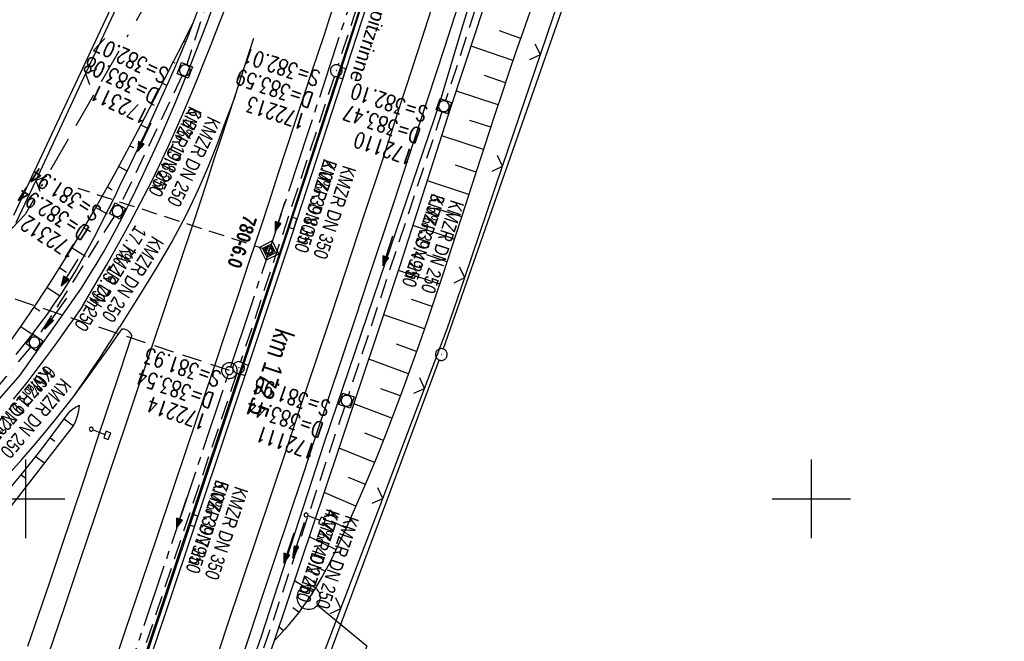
# Model space of a CAD drawing. Extents: x 508935 to 509681, y 453001 to 454023.
# Tile 31 of 36: x 509399 to 509525, y 453682 to 453761. Entities that reach past the tile are written whole.
import ezdxf
from ezdxf import colors
from ezdxf.entities.mleader import LeaderData, LeaderLine
from ezdxf.enums import TextEntityAlignment as Align
from ezdxf.math import Vec2, Vec3

# ---------------------------------------------------------------- set-up
doc = ezdxf.new("R2010")
doc.units = 0
doc.header["$LTSCALE"] = 10
doc.header["$MEASUREMENT"] = 0
for name, pattern in [('ACAD_ISO16W100', [73, 15, -6.5, 15, -6.5, 15, -7, 1, -7]), ('ACHSE', [5.5, 4, -0.5, 0.5, -0.5]), ('AUSGEZOGEN', [0]), ('LT00', [0]), ('LT17', [0.15, 0.1, -0.05]), ('STRICHLINIE2', [0.375, 0.25, -0.125])]:
    doc.linetypes.add(name, pattern=pattern)
doc.layers.get('0').update_dxf_attribs({"linetype": 'LT00'})
for name, color, linetype in [('--EK_FBR', 1, 'LT00'), ('--EK_Halt-Pfeil', 4, 'LT00'), ('--EK_Haltung', 7, 'STRICHLINIE2'), ('--EK_Haltung-Text', 140, 'LT00'), ('--EK_Schacht-Text', 5, 'LT00'), ('--EK_ST-93-1', 30, 'LT17'), ('--EK_STATIONSZEICHEN', 19, 'LT00'), ('--EK_STATIONSZEICHEN_NR', 19, 'LT17'), ('--EL_DFK_AB_L', 21, 'LT00'), ('--EL_DFK_AB_P', 7, 'LT00'), ('--EL_Halt-Pfeil', 4, 'LT00'), ('--EL_Haltung', 182, 'STRICHLINIE2'), ('--EL_Haltung-Text', 182, 'LT00'), ('-AX-093', 35, 'ACHSE'), ('-ST-93-1', 250, 'LT00'), ('-ST-93-5', 250, 'LT00'), ('-STATIONSZEICHEN', 19, 'LT00'), ('-STATIONZEICHEN_NR', 19, 'LT00'), ('BAB-KABEL', 220, 'ACAD_ISO16W100'), ('DFK_AB_L', 21, 'LT00'), ('DFK_AB_P', 7, 'LT00'), ('FESTPKT_TEXT_A', 211, 'LT00'), ('PFEIL', 140, 'AUSGEZOGEN'), ('RINNE_TEXT', 11, 'Continuous'), ('V118_AFBR_BAB', 250, 'LT00'), ('V118_BOESCH', 250, 'LT00'), ('V118_BOSCHUNG', 250, 'LT00'), ('V118_GRABEN', 250, 'LT00'), ('V118_H_BORD', 8, 'LT00'), ('V118_KA_MULD', 182, 'LT00'), ('V118_KA_PRUF', 182, 'LT00'), ('V118_LD_MARK', 250, 'LT00'), ('V118_PKT_AU', 211, 'LT00'), ('V118_RASTER', 250, 'LT00'), ('V118_RINNE', 182, 'LT00'), ('V118_SCHILD_K', 1, 'LT00'), ('V118_SINKK', 182, 'LT00'), ('V118_ZAUN', 40, 'LT00')]:
    doc.layers.add(name, color=color, linetype=linetype)
doc.styles.add('Arial', font='ARIAL.TTF')
doc.styles.add('Arial Fett', font='txt', dxfattribs={"width": 0.8})
doc.styles.add('Haltungsbeschriftung', font='ARIAL.TTF', dxfattribs={"width": 0.75})
doc.styles.add('Knoten', font='ARIALBD.TTF', dxfattribs={"width": 0.8, "height": 1.8})
doc.styles.add('schachtbeschriftung', font='romans.shx', dxfattribs={"width": 0.75, "height": 2})
doc.styles.get("Standard").update_dxf_attribs({"font": 'ARIAL.TTF'})

# ---------------------------------------------------------------- blocks, each defined once
blk = doc.blocks.new('SYMB0003')
at = {"color": 0, "linetype": 'ByBlock'}
for p, q in [((-0.015712, 0), (0.010166, 0.012015)), ((0, -0.021257), (-0.015712, 0)), ((0.010166, 0.012015), (0, -0.021257))]:
    blk.add_line(p, q, dxfattribs=at)
for points in [[(-0.031395, 0.499013), (-0.093691, 0.491144), (-0.154509, 0.475528), (-0.21289, 0.452414), (-0.267913, 0.422164), (-0.318712, 0.385257), (-0.364484, 0.342274), (-0.404509, 0.293893), (-0.438154, 0.240877), (-0.464888, 0.184062), (-0.484292, 0.124345), (-0.496058, 0.062667), (-0.5, 0)], [(0.5, 0), (0.496057, 0.062667), (0.484292, 0.124345), (0.464888, 0.184062), (0.438153, 0.240877), (0.404509, 0.293893), (0.364484, 0.342274), (0.318712, 0.385257), (0.267913, 0.422164), (0.21289, 0.452414), (0.154509, 0.475528), (0.093691, 0.491144), (0.031395, 0.499013), (-0.031395, 0.499013)], [(-0.5, 0), (-0.496058, -0.062667), (-0.484292, -0.124345), (-0.464888, -0.184062), (-0.438154, -0.240877), (-0.404509, -0.293893), (-0.364485, -0.342274), (-0.318712, -0.385257), (-0.267914, -0.422164), (-0.21289, -0.452414), (-0.154509, -0.475529), (-0.093691, -0.491144), (-0.031395, -0.499014), (0.031395, -0.499014)], [(0.031395, -0.499014), (0.093691, -0.491144), (0.154509, -0.475529), (0.21289, -0.452414), (0.267914, -0.422164), (0.318712, -0.385257), (0.364485, -0.342274), (0.404509, -0.293893), (0.438154, -0.240877), (0.464889, -0.184062), (0.484292, -0.124345), (0.496058, -0.062667), (0.5, 0)]]:
    blk.add_lwpolyline(points, dxfattribs=at)
blk = doc.blocks.new('Pfreil3')
at = {"layer": 'PFEIL'}
blk.add_hatch(color=256, dxfattribs=at).paths.add_polyline_path([(-1.55, 0.27), (-1.55, -0.27), (0, 0)])
for p, q in [((-1.55, 0), (-4.83, 0)), ((-1.55, -0.27), (-1.55, 0.27)), ((-1.55, 0.27), (0, 0)), ((0, 0), (-1.55, -0.27))]:
    blk.add_line(p, q, dxfattribs=at)
blk = doc.blocks.new('_None')
blk = doc.blocks.new('SYMB0652')
at = {"color": 0, "linetype": 'ByBlock'}
blk.add_lwpolyline([(-0.15, -0.075), (0.15, -0.075), (0.15, 0.075), (-0.15, 0.075), (-0.15, -0.075)], dxfattribs=at)
blk = doc.blocks.new('SYMB1210')
at = {"color": 0, "linetype": 'ByBlock'}
blk.add_line((0.018815, -0.179014), (0.055623, -0.17119), dxfattribs=at)
for points in [[(-0.2, -0.2), (-0.2, 0.2), (0.2, 0.2), (0.2, -0.2), (-0.2, -0.2)], [(0.018815, 0.179014), (-0.018815, 0.179014), (-0.055623, 0.17119), (-0.09, 0.155885), (-0.120444, 0.133766), (-0.145623, 0.105801), (-0.164438, 0.073213), (-0.176067, 0.037424), (-0.18, 0)], [(-0.18, 0), (-0.176067, -0.037424), (-0.164438, -0.073213), (-0.145623, -0.105801), (-0.120444, -0.133766), (-0.09, -0.155885), (-0.055623, -0.17119), (-0.018815, -0.179014), (0.018815, -0.179014)], [(0.18, 0), (0.176067, 0.037424), (0.164438, 0.073213), (0.145623, 0.105801), (0.120444, 0.133766), (0.09, 0.155885), (0.055623, 0.17119), (0.018815, 0.179014)], [(0.055623, -0.17119), (0.09, -0.155885), (0.120444, -0.133766), (0.145623, -0.105801), (0.164438, -0.073213), (0.176067, -0.037424), (0.18, 0)]]:
    blk.add_lwpolyline(points, dxfattribs=at)
blk = doc.blocks.new('SYMB1263')
at = {"color": 0, "linetype": 'ByBlock'}
for p, q in [((0.014231, 0.098982), (-0.014231, 0.098982)), ((-0.014231, -0.098982), (0.014232, -0.098982))]:
    blk.add_line(p, q, dxfattribs=at)
for points in [[(0, 0.1), (0, 0.75), (0.18, 0.75), (0.18, 1), (-0.18, 1), (-0.18, 0.75), (0, 0.75)], [(-0.014231, 0.098982), (-0.041542, 0.090963), (-0.065486, 0.075575), (-0.084125, 0.054064), (-0.095949, 0.028173), (-0.1, 0)], [(-0.1, 0), (-0.095949, -0.028173), (-0.084125, -0.054064), (-0.065486, -0.075575), (-0.041541, -0.090963), (-0.014231, -0.098982)], [(0.1, 0), (0.095949, 0.028173), (0.084125, 0.054064), (0.065486, 0.075575), (0.041541, 0.090963), (0.014231, 0.098982)], [(0.014232, -0.098982), (0.041542, -0.090963), (0.065486, -0.075575), (0.084125, -0.054064), (0.095949, -0.028173), (0.1, 0)]]:
    blk.add_lwpolyline(points, dxfattribs=at)
blk = doc.blocks.new('SYMB0024')
at = {"color": 0, "linetype": 'ByBlock'}
for p, q in [((-0.5, 0.5), (0, 0)), ((0, 0), (0.5, 0.5))]:
    blk.add_line(p, q, dxfattribs=at)
blk = doc.blocks.new('SYMB0070')
at = {"color": 0, "linetype": 'ByBlock'}
for p, q in [((-0.5, 0), (0.2, 0)), ((0.5, 0), (0.2, 0.1)), ((0.2, 0.1), (0.2, 0)), ((0.468, 0), (0.21, 0.086)), ((0.21, 0.086), (0.21, -0.086)), ((0.21, -0.086), (0.468, 0)), ((0.22, -0.072), (0.437, 0)), ((0.23, -0.058), (0.405, 0)), ((0.24, -0.045), (0.374, 0)), ((0.342, 0), (0.25, 0.031)), ((0.25, 0.031), (0.25, -0.031)), ((0.25, -0.031), (0.342, 0)), ((0.26, -0.017), (0.31, 0)), ((0.27, -0.003), (0.279, 0))]:
    blk.add_line(p, q, dxfattribs=at)
for points in [[(0.2, 0), (0.2, -0.1), (0.5, 0)], [(0.437, 0), (0.22, 0.072), (0.22, -0.072)], [(0.405, 0), (0.23, 0.058), (0.23, -0.058)], [(0.374, 0), (0.24, 0.045), (0.24, -0.045)], [(0.31, 0), (0.26, 0.017), (0.26, -0.017)], [(0.279, 0), (0.27, 0.003), (0.27, -0.003)]]:
    blk.add_lwpolyline(points, dxfattribs=at)
blk = doc.blocks.new('SYMB2')
at = {"color": 0, "linetype": 'ByBlock', "flags": 128}
for points in [[(-0.031395, 0.499013), (-0.093691, 0.491144), (-0.154509, 0.475528), (-0.21289, 0.452414), (-0.267913, 0.422164), (-0.318712, 0.385257), (-0.364484, 0.342274), (-0.404509, 0.293893), (-0.438154, 0.240877), (-0.464888, 0.184062), (-0.484292, 0.124345), (-0.496058, 0.062667), (-0.5, 0)], [(-0.5, 0), (-0.496058, -0.062667), (-0.484292, -0.124345), (-0.464888, -0.184062), (-0.438154, -0.240877), (-0.404509, -0.293893), (-0.364485, -0.342274), (-0.318712, -0.385257), (-0.267914, -0.422164), (-0.21289, -0.452414), (-0.154509, -0.475529), (-0.093691, -0.491144), (-0.031395, -0.499014), (0.031395, -0.499014)], [(0.5, 0), (0.496057, 0.062667), (0.484292, 0.124345), (0.464888, 0.184062), (0.438153, 0.240877), (0.404509, 0.293893), (0.364484, 0.342274), (0.318712, 0.385257), (0.267913, 0.422164), (0.21289, 0.452414), (0.154509, 0.475528), (0.093691, 0.491144), (0.031395, 0.499013), (-0.031395, 0.499013)], [(0.031395, -0.499014), (0.093691, -0.491144), (0.154509, -0.475529), (0.21289, -0.452414), (0.267914, -0.422164), (0.318712, -0.385257), (0.364485, -0.342274), (0.404509, -0.293893), (0.438154, -0.240877), (0.464889, -0.184062), (0.484292, -0.124345), (0.496058, -0.062667), (0.5, 0)]]:
    blk.add_lwpolyline(points, dxfattribs=at)
blk = doc.blocks.new('Netzknoten_SYMB')
at = {"flags": 128}
blk.add_lwpolyline([(0, -0.864), (0.864, 0), (0, 0.864), (-0.864, 0)], close=True, dxfattribs=at)
blk.add_circle((0, 0), 0.36)

msp = doc.modelspace()

# ---------------------------------------------------------------- linework, layer by layer
at = {"layer": '--EK_FBR'}
for points in [[(509472.25, 453816.81), (509469.73, 453808.82), (509467.21, 453800.84), (509464.67, 453792.85), (509462.13, 453784.87), (509459.58, 453776.9), (509456.42, 453767.11), (509453.25, 453757.33), (509450.06, 453747.55), (509446.85, 453737.78), (509443.62, 453728.02), (509441.94, 453722.96), (509440.25, 453717.9), (509438.56, 453712.85), (509436.87, 453707.79), (509435.18, 453702.74), (509433.49, 453697.68), (509431.8, 453692.63), (509430.11, 453687.57), (509428.44, 453682.51), (509427.23, 453678.86)], [(509406.04, 453712.95), (509407.11, 453714.38), (509408.17, 453715.83), (509409.21, 453717.28), (509410.24, 453718.73), (509411.27, 453720.2), (509412.3, 453721.66)], [(509412.3, 453721.66), (509412.54, 453721.62), (509412.77, 453721.55), (509412.98, 453721.45), (509413.19, 453721.27), (509413.37, 453721.03), (509413.53, 453720.77)], [(509400.3, 453681.21), (509401.69, 453685.29), (509403.07, 453689.38), (509404.44, 453693.46), (509405.97, 453698.01), (509407.49, 453702.56), (509409, 453707.11), (509410.51, 453711.66), (509412.02, 453716.21), (509413.53, 453720.77)]]:
    msp.add_lwpolyline(points, dxfattribs=at)
at = {"layer": '--EK_FBR', "color": 2}
for points in [[(509440.24, 453765.88), (509440.24, 453765.88), (509439.49, 453763.62), (509438.74, 453761.36), (509437.98, 453759.1), (509437.23, 453756.84), (509436.47, 453754.58), (509435.36, 453751.24), (509434.26, 453747.9), (509433.17, 453744.55), (509432.07, 453741.21), (509430.98, 453737.86), (509429.88, 453734.52), (509428.42, 453730.12), (509426.97, 453725.72), (509425.5, 453721.32), (509424.03, 453716.93), (509422.56, 453712.53), (509420.61, 453706.73), (509418.65, 453700.93), (509416.7, 453695.13), (509414.74, 453689.33), (509412.68, 453683.23), (509410.62, 453677.14)], [(509407.26, 453724.53), (509408.28, 453726.27), (509409.28, 453728.01), (509410.29, 453729.75), (509411.28, 453731.5), (509412.26, 453733.25), (509413.23, 453735.01), (509414.18, 453736.78), (509415.11, 453738.57), (509416.02, 453740.36), (509417.06, 453742.5), (509418.07, 453744.66), (509419.05, 453746.83), (509420, 453749.01), (509420.93, 453751.21), (509421.84, 453753.41), (509422.73, 453755.63), (509423.61, 453757.84), (509424.48, 453760.06), (509425.48, 453762.66)], [(509407.26, 453724.53), (509406.27, 453723.12), (509405.27, 453721.72), (509404.27, 453720.33), (509403.26, 453718.94), (509402.23, 453717.56), (509401.2, 453716.18), (509400.15, 453714.82), (509398.44, 453712.68)], [(509373.79, 453681.12), (509375.62, 453682.5), (509377.44, 453683.91), (509379.24, 453685.34), (509380.62, 453686.46), (509381.99, 453687.59), (509383.35, 453688.73), (509384.69, 453689.89), (509386.02, 453691.08), (509387.61, 453692.55), (509389.18, 453694.06), (509390.73, 453695.58), (509392.25, 453697.14), (509393.76, 453698.71), (509395.25, 453700.29), (509396.7, 453701.85), (509398.12, 453703.42), (509399.53, 453705.01), (509400.92, 453706.61), (509402.29, 453708.23), (509403.64, 453709.88), (509404.95, 453711.54), (509406.04, 453712.95)]]:
    msp.add_lwpolyline(points, dxfattribs=at)
at = {"layer": '--EK_Haltung'}
for p, q in [((509465.25, 453787.32), (509453.46, 453750.71)), ((509449.11, 453783.99), (509439.77, 453755.24)), ((509428.07, 453778.56), (509420.51, 453755.28)), ((509419.95, 453753.89), (509412.02, 453737.32)), ((509439.31, 453753.81), (509427.36, 453717.43)), ((509452.99, 453749.28), (509441.08, 453713.21)), ((509411.3, 453736.01), (509401.54, 453720.54)), ((509400.66, 453719.34), (509388.9, 453705.42)), ((509426.88, 453716), (509414.69, 453679.71)), ((509440.61, 453711.78), (509428.31, 453675.01))]:
    msp.add_line(p, q, dxfattribs=at)
at = {"layer": '--EK_ST-93-1', "ltscale": 2.5}
msp.add_line((509425.94, 453716.32), (509387.98, 453728.96), dxfattribs=at)
at = {"layer": '--EK_STATIONSZEICHEN_NR', "ltscale": 2}
msp.add_line((509430.99, 453731.61), (509406.71, 453739.5), dxfattribs=at)
at = {"layer": '--EL_DFK_AB_L'}
for p, q in [((509524.55, 453923.73), (509453.16, 453719.08)), ((509424.3, 453791.27), (509398.47, 453736.08)), ((509399.91, 453576.13), (509452.65, 453717.67))]:
    msp.add_line(p, q, dxfattribs=at)
at = {"layer": '--EL_Haltung'}
for p, q in [((509465.25, 453787.32), (509453.46, 453750.71)), ((509449.11, 453783.99), (509439.77, 453755.24)), ((509428.07, 453778.56), (509420.51, 453755.28)), ((509419.95, 453753.89), (509412.02, 453737.32)), ((509439.31, 453753.81), (509427.36, 453717.43)), ((509452.99, 453749.28), (509441.08, 453713.21)), ((509411.3, 453736.01), (509401.54, 453720.54)), ((509400.66, 453719.34), (509388.9, 453705.42)), ((509426.88, 453716), (509414.69, 453679.71)), ((509440.61, 453711.78), (509428.31, 453675.01))]:
    msp.add_line(p, q, dxfattribs=at)
at = {"layer": '-AX-093', "ltscale": 0.2}
msp.add_lwpolyline([(509494.73, 453935.35), (509492.3, 453927.15), (509485.53, 453904.51), (509478.68, 453881.9), (509471.75, 453859.31), (509464.74, 453836.74), (509457.66, 453814.2), (509450.5, 453791.67), (509443.27, 453769.18), (509435.96, 453746.71), (509428.57, 453724.26), (509421.11, 453701.84), (509413.57, 453679.44)], dxfattribs=at)
at = {"layer": 'BAB-KABEL', "ltscale": 0.03, "flags": 128}
msp.add_lwpolyline([(509470.5, 453944.78), (509458.21, 453903.63), (509438.35, 453830.97), (509425.01, 453786.03), (509416.39, 453764.9), (509399.93, 453736.19), (509391.24, 453726.85), (509356.85, 453688.51), (509364.57, 453673.95), (509363.84, 453665.8), (509354.5, 453630.09), (509353.32, 453624.95), (509351.14, 453623.78), (509343.56, 453618.4), (509335.99, 453613.31), (509348.5, 453587.19), (509341.22, 453550.18), (509337.42, 453531.65), (509314.68, 453503.08), (509303.74, 453489.8), (509300.96, 453447.52), (509302.85, 453431.61), (509291.05, 453400.17), (509282.59, 453378.58), (509275.73, 453361.07), (509266.26, 453337.01), (509263.49, 453328.72), (509250.64, 453294.88), (509245.89, 453283.23), (509235.17, 453259.78), (509212.85, 453210.09), (509199.32, 453179.06), (509194.55, 453166.61), (509176.33, 453125.19), (509165.06, 453100.23), (509153.73, 453075.48)], dxfattribs=at)
at = {"layer": 'DFK_AB_L'}
for p, q in [((509524.55, 453923.73), (509453.16, 453719.08)), ((509424.3, 453791.27), (509398.47, 453736.08)), ((509399.91, 453576.13), (509452.65, 453717.67))]:
    msp.add_line(p, q, dxfattribs=at)
at = {"layer": 'V118_AFBR_BAB'}
for points in [[(509472.25, 453816.81), (509469.73, 453808.82), (509467.21, 453800.84), (509464.67, 453792.85), (509462.13, 453784.87), (509459.58, 453776.9), (509456.42, 453767.11), (509453.25, 453757.33), (509450.06, 453747.55), (509446.85, 453737.78), (509443.62, 453728.02), (509441.94, 453722.96), (509440.25, 453717.9), (509438.56, 453712.85), (509436.87, 453707.79), (509435.18, 453702.74), (509433.49, 453697.68), (509431.8, 453692.63), (509430.11, 453687.57), (509428.44, 453682.51), (509427.23, 453678.86)], [(509406.04, 453712.95), (509407.11, 453714.38), (509408.17, 453715.83), (509409.21, 453717.28), (509410.24, 453718.73), (509411.27, 453720.2), (509412.3, 453721.66)], [(509412.3, 453721.66), (509412.54, 453721.62), (509412.77, 453721.55), (509412.98, 453721.45), (509413.19, 453721.27), (509413.37, 453721.03), (509413.53, 453720.77)], [(509400.3, 453681.21), (509401.69, 453685.29), (509403.07, 453689.38), (509404.44, 453693.46), (509405.97, 453698.01), (509407.49, 453702.56), (509409, 453707.11), (509410.51, 453711.66), (509412.02, 453716.21), (509413.53, 453720.77)]]:
    msp.add_lwpolyline(points, dxfattribs=at)
at = {"layer": 'V118_AFBR_BAB', "color": 0}
for points in [[(509440.24, 453765.88), (509440.24, 453765.88), (509439.49, 453763.62), (509438.74, 453761.36), (509437.98, 453759.1), (509437.23, 453756.84), (509436.47, 453754.58), (509435.36, 453751.24), (509434.26, 453747.9), (509433.17, 453744.55), (509432.07, 453741.21), (509430.98, 453737.86), (509429.88, 453734.52), (509428.42, 453730.12), (509426.97, 453725.72), (509425.5, 453721.32), (509424.03, 453716.93), (509422.56, 453712.53), (509420.61, 453706.73), (509418.65, 453700.93), (509416.7, 453695.13), (509414.74, 453689.33), (509412.68, 453683.23), (509410.62, 453677.14)], [(509407.26, 453724.53), (509408.28, 453726.27), (509409.28, 453728.01), (509410.29, 453729.75), (509411.28, 453731.5), (509412.26, 453733.25), (509413.23, 453735.01), (509414.18, 453736.78), (509415.11, 453738.57), (509416.02, 453740.36), (509417.06, 453742.5), (509418.07, 453744.66), (509419.05, 453746.83), (509420, 453749.01), (509420.93, 453751.21), (509421.84, 453753.41), (509422.73, 453755.63), (509423.61, 453757.84), (509424.48, 453760.06), (509425.48, 453762.66)], [(509407.26, 453724.53), (509406.27, 453723.12), (509405.27, 453721.72), (509404.27, 453720.33), (509403.26, 453718.94), (509402.23, 453717.56), (509401.2, 453716.18), (509400.15, 453714.82), (509398.44, 453712.68)], [(509373.79, 453681.12), (509375.62, 453682.5), (509377.44, 453683.91), (509379.24, 453685.34), (509380.62, 453686.46), (509381.99, 453687.59), (509383.35, 453688.73), (509384.69, 453689.89), (509386.02, 453691.08), (509387.61, 453692.55), (509389.18, 453694.06), (509390.73, 453695.58), (509392.25, 453697.14), (509393.76, 453698.71), (509395.25, 453700.29), (509396.7, 453701.85), (509398.12, 453703.42), (509399.53, 453705.01), (509400.92, 453706.61), (509402.29, 453708.23), (509403.64, 453709.88), (509404.95, 453711.54), (509406.04, 453712.95)]]:
    msp.add_lwpolyline(points, dxfattribs=at)
at = {"layer": 'V118_BOESCH'}
for points in [[(509464.17, 453761.95), (509463.28, 453759.43), (509462.41, 453756.9), (509461.52, 453754.3), (509460.64, 453751.69), (509459.78, 453749.08), (509458.92, 453746.47), (509458.07, 453743.85), (509457.23, 453741.24), (509456.38, 453738.62), (509455.54, 453736), (509454.69, 453733.39), (509453.84, 453730.78), (509452.97, 453728.17), (509452.1, 453725.56), (509451.1, 453722.62), (509450.08, 453719.68), (509449.04, 453716.75), (509447.97, 453713.82), (509446.88, 453710.91), (509445.75, 453708), (509444.6, 453705.11), (509443.4, 453702.22), (509442.17, 453699.35), (509440.9, 453696.49), (509440.31, 453695.2), (509439.71, 453693.93), (509439.09, 453692.66), (509438.45, 453691.41), (509437.78, 453690.17), (509437.07, 453688.96), (509436.33, 453687.77), (509435.55, 453686.61), (509434.72, 453685.49), (509434.14, 453684.76), (509433.55, 453684.04), (509432.94, 453683.34), (509432.32, 453682.64), (509431.7, 453681.94)], [(509398.22, 453720.25), (509399.9, 453722.64), (509401.53, 453725.05), (509403.13, 453727.49), (509404.57, 453729.77), (509405.98, 453732.06), (509407.37, 453734.37), (509408.72, 453736.7), (509410.05, 453739.05), (509411.35, 453741.4), (509412.64, 453743.77), (509413.91, 453746.15), (509415.17, 453748.54), (509416.41, 453750.94), (509417.64, 453753.34), (509418.87, 453755.75), (509420.09, 453758.16), (509421.3, 453760.57)], [(509378.6, 453680.72), (509380, 453681.86), (509381.39, 453683), (509382.52, 453683.93), (509383.64, 453684.86), (509384.76, 453685.8), (509385.87, 453686.74), (509386.96, 453687.7), (509388.05, 453688.67), (509389.27, 453689.81), (509390.48, 453690.97), (509391.68, 453692.14), (509392.86, 453693.32), (509394.03, 453694.52), (509395.19, 453695.73), (509396.35, 453696.94), (509397.5, 453698.15), (509406.12, 453709.29), (509406.4, 453709.91), (509406.62, 453710.56), (509406.77, 453711.22), (509406.87, 453711.9)], [(509405.44, 453710.87), (509405.74, 453711.2), (509406.08, 453711.49), (509406.46, 453711.72), (509406.87, 453711.9)], [(509376.21, 453681.73), (509378.07, 453683.18), (509379.91, 453684.65), (509382.19, 453686.5), (509384.44, 453688.37), (509386.68, 453690.27), (509387.92, 453691.35), (509389.15, 453692.43), (509390.38, 453693.53), (509391.59, 453694.65), (509392.78, 453695.78), (509393.95, 453696.94), (509395.1, 453698.11), (509396.22, 453699.3), (509397.32, 453700.53), (509398.39, 453701.77), (509399.43, 453703.03), (509400.46, 453704.31), (509401.48, 453705.61), (509402.48, 453706.91), (509403.47, 453708.23), (509404.46, 453709.55), (509405.44, 453710.87)]]:
    msp.add_lwpolyline(points, dxfattribs=at)
at = {"layer": 'V118_BOSCHUNG'}
for p, q in [((509463.01, 453758.63), (509460.32, 453759.57)), ((509420.15, 453758.28), (509420.35, 453758.19)), ((509462.03, 453755.81), (509456.7, 453757.65)), ((509418.8, 453755.61), (509418.98, 453755.51)), ((509417.43, 453752.94), (509417.95, 453752.68)), ((509461.08, 453752.98), (509458.42, 453753.88)), ((509460.13, 453750.15), (509454.82, 453751.92)), ((509416.06, 453750.27), (509416.38, 453750.11)), ((509459.2, 453747.31), (509456.54, 453748.18)), ((509414.68, 453747.61), (509415.43, 453747.22)), ((509458.27, 453744.46), (509452.97, 453746.2)), ((509413.28, 453744.96), (509413.72, 453744.73)), ((509411.86, 453742.33), (509412.9, 453741.76)), ((509457.34, 453741.6), (509454.7, 453742.47)), ((509456.42, 453738.75), (509451.13, 453740.49)), ((509410.42, 453739.71), (509411.03, 453739.36)), ((509408.95, 453737.1), (509410.38, 453736.28)), ((509455.5, 453735.89), (509452.85, 453736.76)), ((509407.45, 453734.52), (509408.25, 453734.04)), ((509454.57, 453733.04), (509449.29, 453734.78)), ((509405.92, 453731.95), (509407.63, 453730.91)), ((509453.64, 453730.19), (509451.01, 453731.05)), ((509404.35, 453729.41), (509405.21, 453728.87)), ((509452.7, 453727.33), (509447.45, 453729.08)), ((509402.74, 453726.89), (509404.33, 453725.87)), ((509451.74, 453724.48), (509449.12, 453725.36)), ((509401.1, 453724.4), (509401.81, 453723.93)), ((509450.76, 453721.62), (509445.56, 453723.41)), ((509399.41, 453721.94), (509400.71, 453721.03)), ((509449.76, 453718.77), (509447.19, 453719.68)), ((509448.74, 453715.92), (509443.68, 453717.76)), ((509447.7, 453713.09), (509445.22, 453714.01)), ((509446.63, 453710.26), (509441.79, 453712.1)), ((509404.93, 453710.18), (509406.12, 453709.3)), ((509403.13, 453707.78), (509403.71, 453707.35)), ((509445.53, 453707.44), (509443.19, 453708.36)), ((509444.4, 453704.63), (509439.91, 453706.46)), ((509401.32, 453705.4), (509402.44, 453704.54)), ((509399.46, 453703.07), (509400.03, 453702.61)), ((509443.24, 453701.83), (509441.1, 453702.73)), ((509442.04, 453699.05), (509438.02, 453700.81)), ((509440.8, 453696.27), (509438.94, 453697.13)), ((509439.51, 453693.51), (509436.13, 453695.17)), ((509438.1, 453690.77), (509436.65, 453691.56)), ((509436.54, 453688.09), (509434.24, 453689.55)), ((509434.77, 453685.55), (509434.02, 453686.11)), ((509432.81, 453683.19), (509432.27, 453683.66))]:
    msp.add_line(p, q, dxfattribs=at)
at = {"layer": 'V118_GRABEN'}
for points in [[(509508.15, 453930.12), (509495.89, 453889.37), (509488.7, 453864.51), (509479.27, 453834.85), (509471.3, 453809.53), (509463.55, 453785.47), (509455.66, 453760.36), (509452.63, 453750.24), (509445.8, 453730.18), (509437.99, 453707.15), (509429.97, 453682.45), (509422.07, 453659.77), (509413.78, 453635.61), (509406.41, 453613.81), (509401.32, 453598.52)], [(509402.4, 453598.17), (509407.97, 453613.32), (509415.22, 453635.15), (509423.89, 453659.46), (509431.7, 453681.94), (509439.87, 453706.32), (509447.7, 453729.83), (509454.13, 453749.81), (509457.46, 453759.96), (509465.47, 453784.9), (509472.96, 453809.32), (509481.05, 453834.74), (509489.99, 453864.01), (509497.45, 453889.24), (509509.78, 453929.49)], [(509390.2, 453705.35), (509399.33, 453715.76), (509406.09, 453725.36), (509407.1, 453726.83), (509408.07, 453728.33), (509409, 453729.85), (509409.91, 453731.39), (509410.78, 453732.95), (509411.62, 453734.52), (509412.45, 453736.11), (509413.25, 453737.71), (509414.03, 453739.31), (509414.8, 453740.93), (509416.99, 453745.68), (509419.07, 453750.47), (509421.05, 453755.3), (509422.94, 453760.17), (509423.8, 453762.49)], [(509422.01, 453762.44), (509421.3, 453760.57), (509420.55, 453758.65), (509419.76, 453756.74), (509418.95, 453754.84), (509418.12, 453752.94), (509417.27, 453751.06), (509416.41, 453749.18), (509415.54, 453747.3), (509414.65, 453745.43), (509413.76, 453743.55), (509412.87, 453741.68), (509412.1, 453740.09), (509411.34, 453738.5), (509410.56, 453736.92), (509409.77, 453735.34), (509408.97, 453733.78), (509408.15, 453732.22), (509407.3, 453730.69), (509406.42, 453729.17), (509405.51, 453727.67), (509404.57, 453726.19), (509403.66, 453724.85), (509402.73, 453723.52), (509401.76, 453722.22), (509400.78, 453720.93), (509399.79, 453719.64), (509398.78, 453718.37)]]:
    msp.add_lwpolyline(points, dxfattribs=at)
at = {"layer": 'V118_H_BORD'}
msp.add_lwpolyline([(509443.35, 453764.99), (509433.03, 453733.45), (509414.68, 453678.51), (509412.04, 453668.82)], dxfattribs=at)
at = {"layer": 'V118_LD_MARK'}
for points in [[(509471.85, 453825.73), (509468.83, 453816.16), (509465.8, 453806.59), (509462.76, 453797.02), (509459.7, 453787.45), (509456.64, 453777.89), (509454.39, 453770.89), (509452.14, 453763.9), (509449.87, 453756.9), (509447.6, 453749.91), (509445.32, 453742.92), (509443.02, 453735.93), (509440.72, 453728.95), (509438.84, 453723.27), (509436.95, 453717.58), (509435.05, 453711.9), (509433.15, 453706.22), (509431.25, 453700.54), (509429.35, 453694.86), (509427.45, 453689.18), (509425.55, 453683.5), (509424.24, 453679.56)], [(509402.93, 453680.15), (509404.95, 453686.15), (509406.97, 453692.15), (509408.9, 453697.9), (509410.83, 453703.65), (509412.75, 453709.4), (509414.68, 453715.15), (509416.28, 453719.93), (509417.47, 453723.48), (509418.66, 453727.03), (509419.84, 453730.58), (509421.02, 453734.13), (509422.2, 453737.68), (509423.09, 453740.41), (509423.98, 453743.14), (509424.88, 453745.87), (509425.77, 453748.6), (509426.66, 453751.33), (509427.86, 453755), (509429.06, 453758.66)], [(509426.66, 453751.33), (509426.11, 453749.82), (509425.55, 453748.31), (509424.99, 453746.8), (509424.42, 453745.3), (509423.84, 453743.81), (509423.24, 453742.32), (509422.61, 453740.84), (509421.97, 453739.38), (509421.29, 453737.93), (509420.48, 453736.26), (509419.62, 453734.62), (509418.74, 453732.99), (509417.82, 453731.38), (509416.88, 453729.77), (509415.92, 453728.18), (509414.94, 453726.6), (509413.95, 453725.02), (509412.95, 453723.44), (509411.95, 453721.87)]]:
    msp.add_lwpolyline(points, dxfattribs=at)
msp.add_arc((509275.81, 453805.66), 159.86, 324.5536, 328.3889, dxfattribs=at)
at = {"layer": 'V118_RASTER'}
for p, q in [((509400, 453705), (509400, 453695)), ((509500, 453695), (509500, 453705)), ((509395, 453700), (509405, 453700)), ((509495, 453700), (509505, 453700))]:
    msp.add_line(p, q, dxfattribs=at)
at = {"layer": 'V118_RINNE'}
for points in [[(509443.69, 453764.87), (509443.45, 453764.96), (509439.72, 453753.43), (509433.17, 453733.46), (509425.83, 453711.33), (509417.76, 453687.22), (509414.82, 453678.5), (509412.16, 453668.8)], [(509444.03, 453764.75), (509433.22, 453731.55), (509417.91, 453685.73), (509415.99, 453680.08), (509414.08, 453674.44), (509412.16, 453668.8)]]:
    msp.add_lwpolyline(points, dxfattribs=at)
at = {"layer": 'V118_ZAUN'}
for p, q in [((509465.51, 453756.58), (509470.33, 453770.78)), ((509413.97, 453767.74), (509407.63, 453754.15)), ((509460.7, 453742.37), (509465.51, 453756.58)), ((509407.63, 453754.15), (509401.29, 453740.55)), ((509455.88, 453728.16), (509460.7, 453742.37)), ((509401.29, 453740.55), (509398.76, 453735.13)), ((509445.45, 453700.04), (509450.78, 453714.06)), ((509440.11, 453686.02), (509445.45, 453700.04)), ((509434.78, 453672), (509440.11, 453686.02))]:
    msp.add_line(p, q, dxfattribs=at)
msp.add_lwpolyline([(509450.78, 453714.06), (509453.66, 453721.63), (509455.88, 453728.16)], dxfattribs=at)

# ---------------------------------------------------------------- block references
at = {"layer": '--EK_Halt-Pfeil', "yscale": 4, "zscale": 4}
for p, xscale, rotation in [((509415.09, 453746.04), 3.999999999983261, 244.4318499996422), ((509432.38, 453735.93), 4.000000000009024, 251.8168800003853), ((509446.09, 453731.56), 3.999999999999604, 251.7269700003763), ((509405.58, 453728.81), 3.999999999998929, 237.7554999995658), ((509419.84, 453698.17), 3.999999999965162, 251.4309800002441), ((509433.51, 453693.71), 3.999999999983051, 251.5106999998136)]:
    msp.add_blockref('SYMB0070', p, dxfattribs=dict(at, xscale=xscale, rotation=rotation))
at = {"layer": '--EK_STATIONSZEICHEN', "linetype": 'Continuous', "lineweight": 0, "xscale": 1.499999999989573, "yscale": 1.5, "zscale": 1.5, "rotation": 161.9991754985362}
msp.add_blockref('Netzknoten_SYMB', (509430.99, 453731.61), dxfattribs=at)
at = {"layer": '--EL_DFK_AB_P', "xscale": 1.500000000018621, "yscale": 1.5, "zscale": 1.5, "rotation": 264.7377099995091}
msp.add_blockref('SYMB0003', (509452.91, 453718.37), dxfattribs=at)
at = {"layer": '--EL_Halt-Pfeil', "yscale": 4, "zscale": 4}
for p, xscale, rotation in [((509415.09, 453746.04), 3.999999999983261, 244.4318499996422), ((509432.38, 453735.93), 4.000000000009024, 251.8168800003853), ((509446.09, 453731.56), 3.999999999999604, 251.7269700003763), ((509405.58, 453728.81), 3.999999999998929, 237.7554999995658), ((509419.84, 453698.17), 3.999999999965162, 251.4309800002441), ((509433.51, 453693.71), 3.999999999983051, 251.5106999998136)]:
    msp.add_blockref('SYMB0070', p, dxfattribs=dict(at, xscale=xscale, rotation=rotation))
at = {"layer": '-ST-93-1', "rotation": 274.1956499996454}
msp.add_blockref('SYMB2', (509425.94, 453716.32), dxfattribs=at)
at = {"layer": '-ST-93-5', "xscale": 1.999999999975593, "yscale": 2, "zscale": 2, "rotation": 274.1956499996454}
msp.add_blockref('SYMB2', (509425.94, 453716.32), dxfattribs=at)
at = {"layer": '-STATIONSZEICHEN', "linetype": 'Continuous', "lineweight": 0, "rotation": 161.9991754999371}
msp.add_blockref('Netzknoten_SYMB', (509430.99, 453731.61), dxfattribs=at)
at = {"layer": 'DFK_AB_P', "xscale": 1.500000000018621, "yscale": 1.5, "zscale": 1.5, "rotation": 264.7377099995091}
msp.add_blockref('SYMB0003', (509452.91, 453718.37), dxfattribs=at)
at = {"layer": 'PFEIL'}
for p, rotation in [((509402.45, 453721.59), 234.5796434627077), ((509434.01, 453692.44), 252.182414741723)]:
    msp.add_blockref('Pfreil3', p, dxfattribs=dict(at, rotation=rotation))
at = {"layer": 'V118_KA_MULD', "zscale": 3.8}
for p, xscale, yscale, rotation in [((509420.27, 453754.56), 3.800000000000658, 3.799999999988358, 248.7249099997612), ((509453.23, 453749.99), 3.800000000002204, 3.799999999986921, 251.1888521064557), ((509411.7, 453736.64), 3.799999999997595, 3.79999999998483, 241.7291024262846), ((509401.14, 453719.91), 3.800000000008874, 3.799999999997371, 234.841295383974), ((509440.85, 453712.49), 3.800000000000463, 3.79999999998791, 251.2841582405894)]:
    msp.add_blockref('SYMB1210', p, dxfattribs=dict(at, xscale=xscale, yscale=yscale, rotation=rotation))
at = {"layer": 'V118_KA_PRUF', "xscale": 1.499999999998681, "yscale": 1.5, "zscale": 1.5, "rotation": 248.7249099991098}
for p in [(509439.54, 453754.52), (509427.12, 453716.71)]:
    msp.add_blockref('SYMB0003', p, dxfattribs=at)
at = {"layer": 'V118_PKT_AU', "xscale": 2.999999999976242, "yscale": 3, "zscale": 3, "rotation": 248.7249100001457}
msp.add_blockref('SYMB0003', (509436.02, 453687.43), dxfattribs=at)
at = {"layer": 'V118_SCHILD_K', "xscale": 2.500000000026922, "yscale": 2.5, "zscale": 2.5, "rotation": 248.7249099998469}
for p in [(509408.36, 453708.86), (509435.7, 453697.94)]:
    msp.add_blockref('SYMB1263', p, dxfattribs=at)
at = {"layer": 'V118_SINKK', "zscale": 4.5}
for p, xscale, yscale, rotation in [((509440.25, 453754.22), 4.499999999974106, 4.500000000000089, 252.2365808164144), ((509434.01, 453735.11), 4.499999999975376, 4.5000000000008, 251.794685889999), ((509427.82, 453716.44), 4.499999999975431, 4.500000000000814, 251.5002403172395), ((509421.38, 453697.23), 4.499999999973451, 4.499999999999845, 251.6453284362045)]:
    msp.add_blockref('SYMB0652', p, dxfattribs=dict(at, xscale=xscale, yscale=yscale, rotation=rotation))
at = {"layer": 'V118_ZAUN', "yscale": 2.099999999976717, "zscale": 2.1}
for p, xscale, rotation in [((509465.51, 453756.58), 2.100000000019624, 71.26810000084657), ((509407.63, 453754.15), 2.099999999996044, 244.983880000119), ((509460.7, 453742.37), 2.100000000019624, 71.26810000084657), ((509401.29, 453740.55), 2.099999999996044, 244.983880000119), ((509455.88, 453728.16), 2.100000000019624, 71.26810000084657), ((509450.78, 453714.06), 2.099999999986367, 69.16552999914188), ((509445.45, 453700.04), 2.099999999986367, 69.16552999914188), ((509440.11, 453686.02), 2.099999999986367, 69.16552999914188)]:
    msp.add_blockref('SYMB0024', p, dxfattribs=dict(at, xscale=xscale, rotation=rotation))

# ---------------------------------------------------------------- texts
at = {"layer": '--EK_Haltung-Text', "style": 'Haltungsbeschriftung', "width": 0.75}
for s, rotation, p in [('6.5‰ 19.86m', -115.5681, (509420.94, 453749.94)), ('KMZR DN 250', -115.5681, (509423.25, 453748.83)), ('2.0‰ 39.80m', -108.1831, (509437.98, 453743.36)), ('KMZR DN 350', -108.1831, (509440.41, 453742.56)), ('3.5‰ 39.49m', -108.273, (509451.7, 453738.97)), ('KMZR DN 250', -108.273, (509454.13, 453738.17)), ('17.7‰ 19.79m', -122.2445, (509414, 453734.96)), ('KMZR DN 250', -122.2445, (509416.16, 453733.6)), ('6.6‰ 19.72m', -130.2118, (509402.63, 453717.14)), ('KMZR DN 250', -130.2118, (509404.59, 453715.49)), ('5.0‰ 39.79m', -108.569, (509424.24, 453702.51)), ('KMZR DN 350', -108.569, (509426.67, 453701.7)), ('4.7‰ 40.27m', -108.4893, (509438.32, 453698.82)), ('KMZR DN 250', -108.4893, (509440.75, 453698.01))]:
    msp.add_text(s, height=1.8, rotation=rotation, dxfattribs=at).set_placement(p)
at = {"layer": '--EK_Schacht-Text', "style": 'schachtbeschriftung', "width": 0.75}
for s, rotation, p in [('S=382.07', -205.5681, (509418.37, 453754.64)), ('S=382.01', -198.1831, (509437.65, 453754.36)), ('D=383.08', -205.5681, (509417.13, 453752.04)), ('D=383.59', -198.1831, (509436.75, 453751.62)), ('172311', -205.5681, (509415.89, 453749.45)), ('S=382.10', -198.273, (509451.33, 453749.83)), ('172213', -198.1831, (509435.85, 453748.89)), ('D=383.47', -198.273, (509450.43, 453747.09)), ('172110', -198.273, (509449.53, 453744.36)), ('S=381.94', -212.2445, (509409.82, 453736.94)), ('D=382.94', -212.2445, (509408.28, 453734.51)), ('172312', -212.2445, (509406.75, 453732.07)), ('S=381.93', -198.569, (509425.04, 453716.09)), ('D=383.54', -198.569, (509424.12, 453713.36)), ('S=381.96', -198.4893, (509438.95, 453712.34)), ('172214', -198.569, (509423.21, 453710.63)), ('D=383.44', -198.4893, (509438.04, 453709.61)), ('172111', -198.4893, (509437.12, 453706.87))]:
    msp.add_text(s, height=2, rotation=rotation, dxfattribs=at).set_placement(p)
at = {"layer": '--EL_Haltung-Text', "style": 'Haltungsbeschriftung', "width": 0.75}
for s, rotation, p in [('KMZR DN 250', -115.5681, (509420.86, 453750.1)), ('KMZR DN 350', -108.1831, (509437.98, 453743.36)), ('KMZR DN 250', -108.273, (509451.7, 453738.97)), ('KMZR DN 250', -122.2445, (509412.65, 453732.44)), ('KMZR DN 250', -130.2118, (509402.3, 453716.87)), ('KMZR DN 350', -108.569, (509424.24, 453702.51)), ('KMZR DN 250', -108.4893, (509438.32, 453698.82))]:
    msp.add_text(s, height=1.8, rotation=rotation, dxfattribs=at).set_placement(p)
at = {"layer": '-ST-93-5', "style": 'Arial Fett', "width": 0.8}
msp.add_text('km 172.5', height=2.5, rotation=-108.3797, dxfattribs=at).set_placement((509431.87, 453721.88))
at = {"layer": '-STATIONZEICHEN_NR', "style": 'Knoten', "width": 0.8}
msp.add_text('780-6.0', height=1.8, rotation=251.7851, dxfattribs=at).set_placement((509428.42, 453732.44), align=Align.TOP_CENTER)
at = {"layer": 'RINNE_TEXT', "insert": (509444.15, 453764.13), "char_height": 1.8, "attachment_point": 7, "rotation": 251.963, "style": 'Arial'}
msp.add_mtext('Spitzrinne', dxfattribs=at)

# ---------------------------------------------------------------- leaders
at = {"layer": 'FESTPKT_TEXT_A'}
ml = msp.add_multileader_mtext('Standard', dxfattribs=at)
ml.set_content('{\\H0.09x;\\P\\H11.111x; 17252 \\~\\P\\H0.09x;   }', color=256)
ml.set_leader_properties(color=256, linetype='ByLayer', lineweight=-1)
ml.set_arrow_properties(name='NONE')
ml.build(insert=Vec2(0, 0))
ml.multileader.update_dxf_attribs({"has_text_frame": 1, "text_left_attachment_type": 2, "text_right_attachment_type": 2, "dogleg_length": 1, "arrow_head_size": 0.18})
ctx = ml.context
ctx.base_point, ctx.char_height, ctx.arrow_head_size, ctx.landing_gap_size, ctx.plane_origin, ctx.plane_x_axis, ctx.plane_y_axis = Vec3(509443.08, 453680.33), 2, 0.18, 0.3, Vec3(509436.02, 453687.43), Vec3(-0.362846, -0.931849), Vec3(0.931849, -0.362846)
ctx.left_attachment, ctx.right_attachment = 2, 2
notes = []
notes.append((ctx, [(0, (1, 1, 0), (509443.45, 453681.26), (-0.362846, -0.931849), 1, [(0, [(509437.17, 453686.47)], 0, [])])]))
ctx.mtext.insert, ctx.mtext.text_direction, ctx.mtext.rotation, ctx.mtext.line_spacing_factor, ctx.mtext.flow_direction = Vec3(509444.44, 453679.48), Vec3(-0.362846, -0.931849), -0.34501, 0.7, 5
for ctx, leaders in notes:
    for number, flags, end, landing, length, lines in leaders:
        leader = LeaderData()
        leader.index, (leader.has_last_leader_line, leader.has_dogleg_vector, leader.attachment_direction) = number, flags
        leader.last_leader_point, leader.dogleg_vector, leader.dogleg_length = Vec3(end), Vec3(landing), length
        for number, points, colour, breaks in lines:
            line = LeaderLine()
            line.index, line.vertices, line.color, line.breaks = number, Vec3.list(points), colors.encode_raw_color(colour), breaks
            leader.lines.append(line)
        ctx.leaders.append(leader)

doc.saveas('drawing.dxf')
